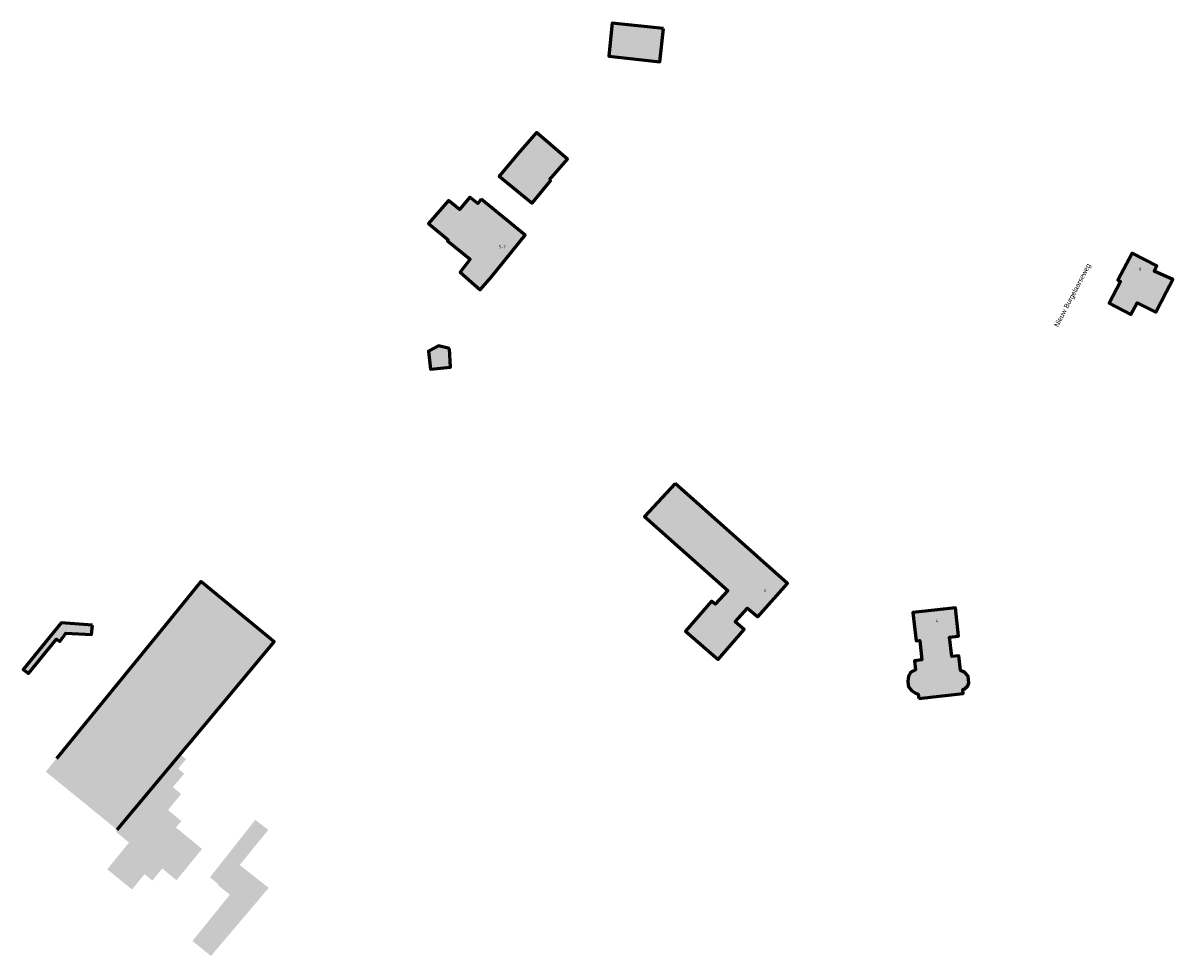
# Model space of a CAD drawing. Header units: metres. Extents: x 166915 to 168095, y 462339 to 463764.
# Tile 8 of 11: x 167485 to 167719, y 462339 to 462529. Entities that reach past the tile are written whole.
import ezdxf

# ---------------------------------------------------------------- set-up
doc = ezdxf.new("R2010")
doc.units = ezdxf.units.M
doc.header["$LTSCALE"] = 0.2
for name, color, linetype, lineweight in [('B-WE-KG-KADASTRAAL_BEBOUWING-G', 170, 'Continuous', 60), ('B-WE-OG-TOPOGRAFIE_STRAATNAAM-T50', 130, 'Continuous', 50), ('N-RO-KG-KADASTRAAL_BEBOUWING-A', 254, 'Continuous', 18)]:
    doc.layers.add(name, color=color, linetype=linetype, lineweight=lineweight)
doc.layers.add('B-WE-OG-TOPOGRAFIE_HUISNUMMER-T50', color=3, linetype='Continuous')
doc.styles.add('NLCS-ISO-M200-T50', font='NLCS-ISO.ttf', dxfattribs={"height": 1})

msp = doc.modelspace()

# ---------------------------------------------------------------- hatches: boundary and pattern name
at = {"layer": 'N-RO-KG-KADASTRAAL_BEBOUWING-A'}
h = msp.add_hatch(color=256, dxfattribs=at)
h.dxf.hatch_style = 1
h.paths.add_polyline_path([(167615.533, 462527.867), (167605.083, 462529), (167604.367, 462522.217), (167614.8, 462521.117)])
h = msp.add_hatch(color=256, dxfattribs=at)
h.dxf.hatch_style = 1
h.paths.add_polyline_path([(167578.413, 462493.086), (167577.727, 462492.247), (167576.083, 462493.533), (167574, 462491), (167571.7, 462492.867), (167567.65, 462488.133), (167571.676, 462484.847), (167571.505, 462484.638), (167576.118, 462480.866), (167574.088, 462478.215), (167578.164, 462474.615), (167580.464, 462477.312), (167587.372, 462485.759)])
h.paths.add_polyline_path([(167592.304, 462497.027), (167595.958, 462501.235), (167589.645, 462506.718), (167585.871, 462502.372), (167582.171, 462497.93), (167582.033, 462497.767), (167588.75, 462492.283), (167592.517, 462496.85)])
h = msp.add_hatch(color=256, dxfattribs=at)
h.dxf.hatch_style = 1
h.paths.add_polyline_path([(167717.982, 462474.143), (167719.348, 462476.726), (167715.498, 462478.455), (167716.084, 462479.491), (167710.998, 462482.089), (167708.136, 462476.612), (167708.631, 462476.299), (167706.363, 462471.906), (167710.739, 462469.576), (167712.047, 462471.956), (167715.823, 462470.06)])
h = msp.add_hatch(color=256, dxfattribs=at)
h.dxf.hatch_style = 1
h.paths.add_polyline_path([(167571.9, 462462.667), (167569.717, 462463.2), (167567.633, 462462.167), (167568.05, 462458.467), (167572.15, 462458.867)])
h = msp.add_hatch(color=256, dxfattribs=at)
h.dxf.hatch_style = 1
h.paths.add_polyline_path([(167617.918, 462435.207), (167611.685, 462428.46), (167628.617, 462413.367), (167626.035, 462410.564), (167625.318, 462411.188), (167620.022, 462405.105), (167626.66, 462399.326), (167631.956, 462405.409), (167630.168, 462406.965), (167632.683, 462409.8), (167634.767, 462407.983), (167640.833, 462414.817)])
h = msp.add_hatch(color=256, dxfattribs=at)
h.dxf.hatch_style = 1
h.paths.add_polyline_path([(167517.11, 462379.914), (167518.267, 462379.033), (167516.65, 462377.07), (167517.867, 462376.05), (167515.574, 462373.312), (167517.267, 462371.933), (167514.583, 462368.65), (167517.317, 462366.383), (167516.166, 462365.119), (167521.517, 462360.717), (167516.3, 462354.35), (167513.398, 462356.738), (167513.25, 462356.556), (167511.392, 462354.278), (167509.796, 462355.579), (167507.25, 462352.455), (167502.19, 462356.579), (167506.594, 462361.982), (167506.629, 462362.025), (167503.967, 462364.233), (167504.238, 462364.601), (167504.33, 462364.526), (167513.219, 462375.229), (167515.529, 462378.01)], flags=16)
h.paths.add_polyline_path([(167499.167, 462406.317), (167492.783, 462406.767), (167485.033, 462397.267), (167486.15, 462396.433), (167491.833, 462403.467), (167492.55, 462402.983), (167493.767, 462404.7), (167498.983, 462404.383)], flags=16)
h.paths.add_polyline_path([(167491.841, 462379.122), (167489.675, 462376.465), (167504.238, 462364.601), (167528.827, 462394.022), (167536.239, 462402.946), (167521.242, 462415.185), (167513.912, 462406.194)], flags=17)
h.paths.add_polyline_path([(167523.341, 462338.908), (167535.1, 462352.8), (167529.183, 462357.433), (167535.017, 462364.617), (167532.35, 462366.633), (167523.133, 462354.95), (167524.883, 462353.467), (167524.783, 462353.317), (167527.192, 462351.405), (167519.568, 462341.96)], flags=16)
h = msp.add_hatch(color=256, dxfattribs=at)
h.dxf.hatch_style = 1
h.paths.add_polyline_path([(167667.547, 462391.389), (167676.594, 462392.418), (167676.503, 462393.221), (167676.989, 462393.405), (167677.525, 462393.95), (167677.727, 462394.543), (167677.587, 462395.932), (167676.912, 462396.699), (167676.063, 462397.088), (167675.723, 462400.078), (167674.251, 462399.91), (167673.799, 462403.884), (167675.674, 462404.098), (167675.018, 462409.868), (167666.372, 462408.885), (167667.031, 462403.088), (167667.755, 462403.171), (167668.205, 462399.218), (167666.677, 462399.044), (167666.887, 462397.196), (167665.923, 462396.729), (167665.44, 462395.902), (167665.346, 462394.795), (167665.483, 462393.766), (167666.055, 462392.999), (167666.857, 462392.49), (167667.45, 462392.238)])

# ---------------------------------------------------------------- linework, layer by layer
at = {"layer": 'B-WE-KG-KADASTRAAL_BEBOUWING-G'}
for points in [[(167615.533, 462527.867), (167605.083, 462529), (167604.367, 462522.217), (167614.8, 462521.117), (167615.533, 462527.867)], [(167592.304, 462497.027), (167595.958, 462501.235), (167589.645, 462506.718), (167585.871, 462502.372), (167582.171, 462497.93), (167582.033, 462497.767), (167588.75, 462492.283), (167592.517, 462496.85), (167592.304, 462497.027)], [(167578.413, 462493.086), (167577.727, 462492.247), (167576.083, 462493.533), (167574, 462491), (167571.7, 462492.867), (167567.65, 462488.133), (167571.676, 462484.847), (167571.505, 462484.638), (167576.118, 462480.866), (167574.088, 462478.215), (167578.164, 462474.615), (167580.464, 462477.312), (167587.372, 462485.759), (167578.413, 462493.086)], [(167717.982, 462474.143), (167719.348, 462476.726), (167715.498, 462478.455), (167716.084, 462479.491), (167710.998, 462482.089), (167708.136, 462476.612), (167708.631, 462476.299), (167706.363, 462471.906), (167710.739, 462469.576), (167712.047, 462471.956), (167715.823, 462470.06), (167717.982, 462474.143)], [(167571.9, 462462.667), (167569.717, 462463.2), (167567.633, 462462.167), (167568.05, 462458.467), (167572.15, 462458.867), (167571.9, 462462.667)], [(167617.918, 462435.207), (167611.685, 462428.46), (167628.617, 462413.367), (167626.035, 462410.564), (167625.318, 462411.188), (167620.022, 462405.105), (167626.66, 462399.326), (167631.956, 462405.409), (167630.168, 462406.965), (167632.683, 462409.8), (167634.767, 462407.983), (167640.833, 462414.817), (167617.918, 462435.207)], [(167504.238, 462364.601), (167528.827, 462394.022), (167536.239, 462402.946), (167521.242, 462415.185), (167513.912, 462406.194), (167491.841, 462379.122)], [(167667.547, 462391.389), (167676.594, 462392.418), (167676.503, 462393.221), (167676.989, 462393.405), (167677.525, 462393.95), (167677.727, 462394.543), (167677.587, 462395.932), (167676.912, 462396.699), (167676.063, 462397.088), (167675.723, 462400.078), (167674.251, 462399.91), (167673.799, 462403.884), (167675.674, 462404.098), (167675.018, 462409.868), (167666.372, 462408.885), (167667.031, 462403.088), (167667.755, 462403.171), (167668.205, 462399.218), (167666.677, 462399.044), (167666.887, 462397.196), (167665.923, 462396.729), (167665.44, 462395.902), (167665.346, 462394.795), (167665.483, 462393.766), (167666.055, 462392.999), (167666.857, 462392.49), (167667.45, 462392.238), (167667.547, 462391.389)], [(167499.167, 462406.317), (167492.783, 462406.767), (167485.033, 462397.267), (167486.15, 462396.433), (167491.833, 462403.467), (167492.55, 462402.983), (167493.767, 462404.7), (167498.983, 462404.383), (167499.167, 462406.317)]]:
    msp.add_lwpolyline(points, dxfattribs=at)

# ---------------------------------------------------------------- texts
at = {"layer": 'B-WE-OG-TOPOGRAFIE_HUISNUMMER-T50', "style": 'NLCS-ISO-M200-T50'}
for s, p in [('5-7', (167581.983, 462483.118)), ('8', (167712.404, 462478.564)), ('3', (167635.93, 462413.06)), ('4', (167670.977, 462406.893))]:
    msp.add_text(s, height=0.6, dxfattribs=at).set_placement(p)
at = {"layer": 'B-WE-OG-TOPOGRAFIE_STRAATNAAM-T50', "insert": (167696.209, 462466.812), "char_height": 1, "width": 30, "attachment_point": 7, "rotation": 62.3, "style": 'NLCS-ISO-M200-T50'}
msp.add_mtext('{\\fArial|b0|i0;Nieuw Burgelaarseweg}', dxfattribs=at)
msp.add_mtext('{\\fArial|b0|i0;Nieuw Burgelaarseweg}', dxfattribs=at)

doc.saveas('drawing.dxf')
